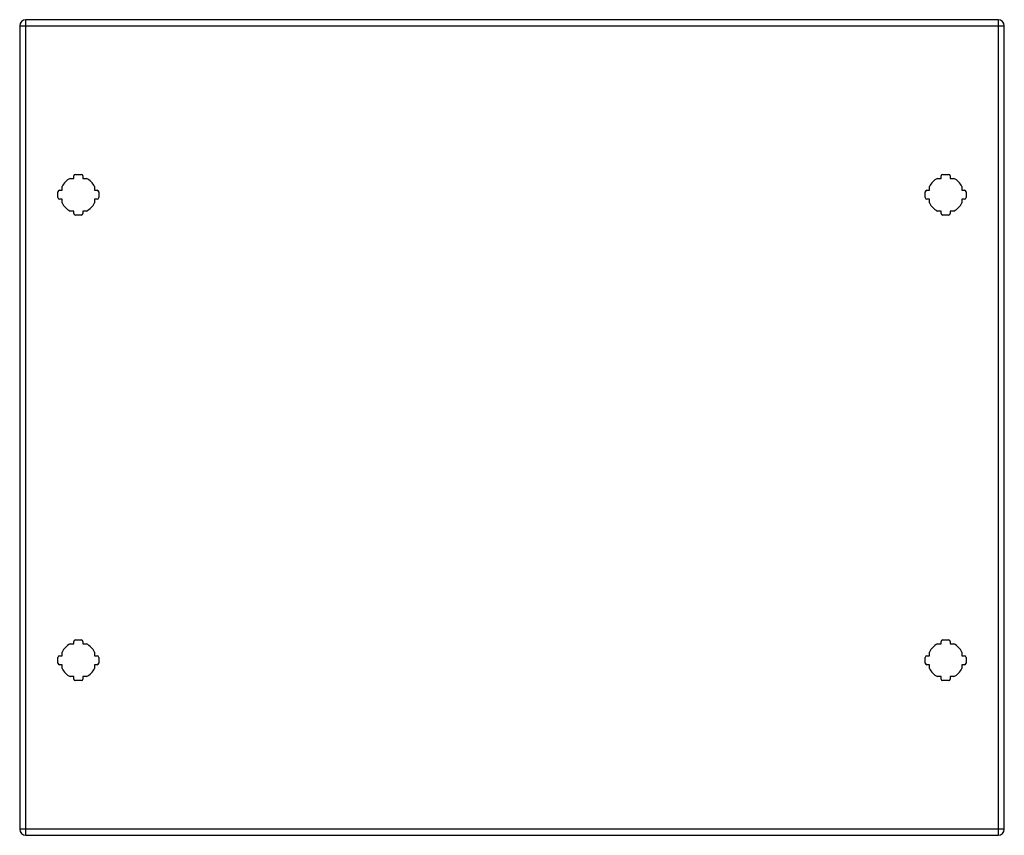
# Model space of a CAD drawing. Header units: inches. Extents: x 16.9 to 40.8, y 5.3 to 25.1.
import ezdxf

# ---------------------------------------------------------------- set-up
doc = ezdxf.new("R2010")
doc.units = ezdxf.units.IN
doc.header["$MEASUREMENT"] = 0
doc.layers.add('Visible Edges(ANSI)', color=7, linetype='Continuous', lineweight=25)
doc.layers.add('Visible Tangent Edges(ANSI)', color=7, linetype='Continuous', lineweight=25)

msp = doc.modelspace()

# ---------------------------------------------------------------- linework, layer by layer
at = {"layer": 'Visible Edges(ANSI)'}
for p, q in [((40.684, 25.125), (17.058, 25.125)), ((16.912, 24.979), (16.912, 5.468)), ((40.83, 5.468), (40.83, 24.979)), ((18.226, 21.27), (18.226, 21.33)), ((18.266, 21.37), (18.407, 21.37)), ((18.446, 21.33), (18.446, 21.27)), ((39.296, 21.27), (39.296, 21.33)), ((39.336, 21.37), (39.477, 21.37)), ((39.516, 21.33), (39.516, 21.27)), ((17.941, 20.985), (17.941, 21.074)), ((18.137, 21.27), (18.226, 21.27)), ((18.446, 21.27), (18.535, 21.27)), ((18.732, 21.074), (18.732, 20.985)), ((39.011, 20.985), (39.011, 21.074)), ((39.207, 21.27), (39.296, 21.27)), ((39.516, 21.27), (39.605, 21.27)), ((39.802, 21.074), (39.802, 20.985)), ((17.841, 20.804), (17.841, 20.945)), ((17.881, 20.985), (17.941, 20.985)), ((18.732, 20.985), (18.792, 20.985)), ((18.831, 20.945), (18.831, 20.804)), ((38.911, 20.804), (38.911, 20.945)), ((38.951, 20.985), (39.011, 20.985)), ((39.802, 20.985), (39.862, 20.985)), ((39.901, 20.945), (39.901, 20.804)), ((17.941, 20.765), (17.881, 20.765)), ((17.941, 20.676), (17.941, 20.765)), ((18.732, 20.765), (18.732, 20.676)), ((18.792, 20.765), (18.732, 20.765)), ((39.011, 20.765), (38.951, 20.765)), ((39.011, 20.676), (39.011, 20.765)), ((39.862, 20.765), (39.802, 20.765)), ((39.802, 20.765), (39.802, 20.676)), ((18.226, 20.479), (18.137, 20.479)), ((18.226, 20.419), (18.226, 20.479)), ((18.407, 20.38), (18.266, 20.38)), ((18.535, 20.479), (18.446, 20.479)), ((18.446, 20.479), (18.446, 20.419)), ((39.296, 20.479), (39.207, 20.479)), ((39.296, 20.419), (39.296, 20.479)), ((39.477, 20.38), (39.336, 20.38)), ((39.605, 20.479), (39.516, 20.479)), ((39.516, 20.479), (39.516, 20.419)), ((18.266, 10.067), (18.407, 10.067)), ((39.336, 10.067), (39.477, 10.067)), ((18.137, 9.967), (18.226, 9.967)), ((18.226, 9.967), (18.226, 10.027)), ((18.446, 10.027), (18.446, 9.967)), ((18.446, 9.967), (18.535, 9.967)), ((39.207, 9.967), (39.296, 9.967)), ((39.296, 9.967), (39.296, 10.027)), ((39.516, 10.027), (39.516, 9.967)), ((39.516, 9.967), (39.605, 9.967)), ((17.841, 9.501), (17.841, 9.642)), ((17.881, 9.682), (17.941, 9.682)), ((17.941, 9.682), (17.941, 9.771)), ((18.732, 9.771), (18.732, 9.682)), ((18.732, 9.682), (18.792, 9.682)), ((18.831, 9.642), (18.831, 9.501)), ((38.911, 9.501), (38.911, 9.642)), ((38.951, 9.682), (39.011, 9.682)), ((39.011, 9.682), (39.011, 9.771)), ((39.802, 9.771), (39.802, 9.682)), ((39.802, 9.682), (39.862, 9.682)), ((39.901, 9.642), (39.901, 9.501)), ((17.941, 9.462), (17.881, 9.462)), ((17.941, 9.373), (17.941, 9.462)), ((18.732, 9.462), (18.732, 9.373)), ((18.792, 9.462), (18.732, 9.462)), ((39.011, 9.462), (38.951, 9.462)), ((39.011, 9.373), (39.011, 9.462)), ((39.862, 9.462), (39.802, 9.462)), ((39.802, 9.462), (39.802, 9.373)), ((18.226, 9.176), (18.137, 9.176)), ((18.226, 9.116), (18.226, 9.176)), ((18.535, 9.176), (18.446, 9.176)), ((18.446, 9.176), (18.446, 9.116)), ((39.296, 9.176), (39.207, 9.176)), ((39.296, 9.116), (39.296, 9.176)), ((39.605, 9.176), (39.516, 9.176)), ((39.516, 9.176), (39.516, 9.116)), ((18.407, 9.077), (18.266, 9.077)), ((39.477, 9.077), (39.336, 9.077)), ((17.058, 5.322), (40.684, 5.322))]:
    msp.add_line(p, q, dxfattribs=at)
for centre, radius, start, end in [((17.058, 24.979), 0.146, 90, 180), ((40.684, 24.979), 0.146, 0, 90), ((18.266, 21.33), 0.0394, 90, 180), ((18.407, 21.33), 0.0394, 0, 90), ((39.336, 21.33), 0.0394, 90, 180), ((39.477, 21.33), 0.0394, 0, 90), ((18.336, 20.875), 0.443, 116.7049, 153.2951), ((18.336, 20.875), 0.443, 26.7049, 63.2951), ((39.406, 20.875), 0.443, 116.7049, 153.2951), ((39.406, 20.875), 0.443, 26.7049, 63.2951), ((17.881, 20.945), 0.0394, 90, 180), ((18.792, 20.945), 0.0394, 0, 90), ((38.951, 20.945), 0.0394, 90, 180), ((39.862, 20.945), 0.0394, 0, 90), ((17.881, 20.804), 0.0394, 180, 270), ((18.336, 20.875), 0.443, 206.7049, 243.2951), ((18.336, 20.875), 0.443, 296.7049, 333.2951), ((18.792, 20.804), 0.0394, 270, 0), ((38.951, 20.804), 0.0394, 180, 270), ((39.406, 20.875), 0.443, 206.7049, 243.2951), ((39.406, 20.875), 0.443, 296.7049, 333.2951), ((39.862, 20.804), 0.0394, 270, 0), ((18.266, 20.419), 0.0394, 180, 270), ((18.407, 20.419), 0.0394, 270, 0), ((39.336, 20.419), 0.0394, 180, 270), ((39.477, 20.419), 0.0394, 270, 0), ((18.266, 10.027), 0.0394, 90, 180), ((18.407, 10.027), 0.0394, 0, 90), ((39.336, 10.027), 0.0394, 90, 180), ((39.477, 10.027), 0.0394, 0, 90), ((18.336, 9.572), 0.443, 116.7049, 153.2951), ((18.336, 9.572), 0.443, 26.7049, 63.2951), ((39.406, 9.572), 0.443, 116.7049, 153.2951), ((39.406, 9.572), 0.443, 26.7049, 63.2951), ((17.881, 9.642), 0.0394, 90, 180), ((18.792, 9.642), 0.0394, 0, 90), ((38.951, 9.642), 0.0394, 90, 180), ((39.862, 9.642), 0.0394, 0, 90), ((17.881, 9.501), 0.0394, 180, 270), ((18.336, 9.572), 0.443, 206.7049, 243.2951), ((18.336, 9.572), 0.443, 296.7049, 333.2951), ((18.792, 9.501), 0.0394, 270, 0), ((38.951, 9.501), 0.0394, 180, 270), ((39.406, 9.572), 0.443, 206.7049, 243.2951), ((39.406, 9.572), 0.443, 296.7049, 333.2951), ((39.862, 9.501), 0.0394, 270, 0), ((18.266, 9.116), 0.0394, 180, 270), ((18.407, 9.116), 0.0394, 270, 0), ((39.336, 9.116), 0.0394, 180, 270), ((39.477, 9.116), 0.0394, 270, 0), ((17.058, 5.468), 0.146, 180, 270), ((40.684, 5.468), 0.146, 270, 0)]:
    msp.add_arc(centre, radius, start, end, dxfattribs=at)
at = {"layer": 'Visible Tangent Edges(ANSI)'}
for p, q in [((17.058, 24.979), (17.058, 25.125)), ((40.684, 25.125), (40.684, 24.979)), ((16.912, 24.979), (17.058, 24.979)), ((17.058, 24.979), (40.684, 24.979)), ((17.058, 5.468), (17.058, 24.979)), ((40.684, 24.979), (40.83, 24.979)), ((40.684, 24.979), (40.684, 5.468)), ((17.058, 5.468), (16.912, 5.468)), ((17.058, 5.322), (17.058, 5.468)), ((40.684, 5.468), (17.058, 5.468)), ((40.684, 5.468), (40.684, 5.322)), ((40.83, 5.468), (40.684, 5.468))]:
    msp.add_line(p, q, dxfattribs=at)

doc.saveas('drawing.dxf')
